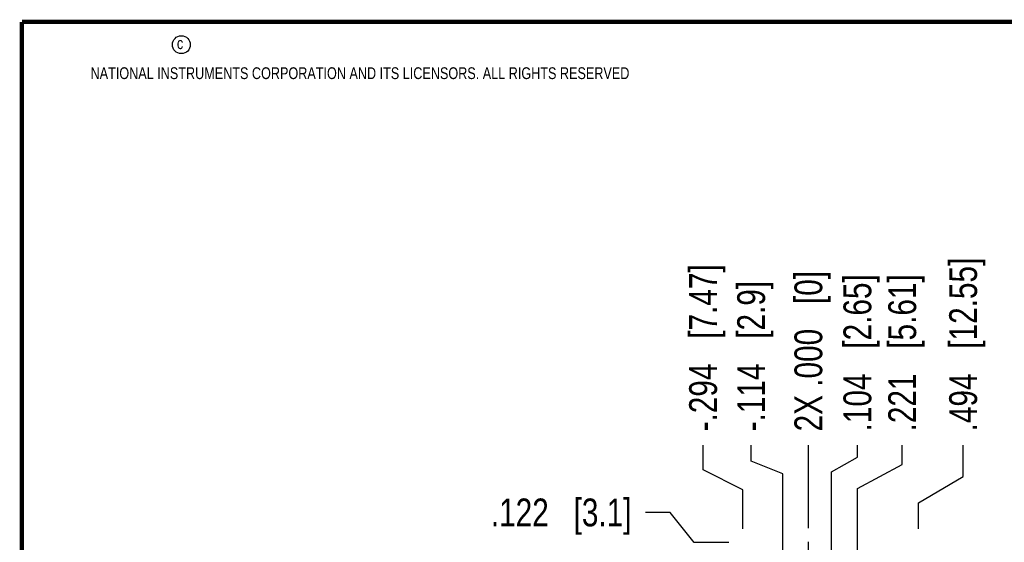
# Model space of a CAD drawing. Header units: inches. Extents: x 0.2 to 16.8, y 0.2 to 10.8.
# Tile 4 of 12: x 0.2 to 4.7, y 8.4 to 10.8. Entities that reach past the tile are written whole.
import ezdxf

# ---------------------------------------------------------------- set-up
doc = ezdxf.new("R2010")
doc.units = ezdxf.units.IN
doc.header["$LTSCALE"] = 0.935
doc.header["$MEASUREMENT"] = 0
doc.linetypes.add('CENTER', pattern=[0.6, 0.375, -0.075, 0.075, -0.075])
doc.layers.get('0').update_dxf_attribs({"linetype": 'CONTINUOUS'})
doc.layers.add('02___PRT_ALL_AXES', color=7, linetype='CONTINUOUS')
doc.layers.add('DIMENSIONS', color=7, linetype='CONTINUOUS')
doc.styles.get("Standard").update_dxf_attribs({"font": 'txt', "width": 0.8})
doc.dimstyles.new('DIMSTYLE_1', dxfattribs={"dimtxt": 0.125, "dimasz": 0.18, "dimexe": 0.18, "dimexo": 0.0625, "dimgap": 0.09, "dimtad": 0, "dimtih": 1, "dimtoh": 1, "dimdec": 3, "dimzin": 4, "dimdsep": 46, "dimtxsty": 'STANDARD', "dimblk": '_FILLED', "dimblk1": '_FILLED', "dimblk2": '_FILLED', "dimcen": 0.09, "dimadec": 0, "dimazin": 0, "dimtp": 0.01, "dimtm": 0.01, "dimtfac": 1, "dimtdec": 3, "dimtofl": 0, "dimtmove": 0, "dimatfit": 3, "dimldrblk": '_FILLED', "dimfxl": 1, "dimtolj": 1, "dimtzin": 4, "dimarcsym": 0})

# ---------------------------------------------------------------- blocks, each defined once
blk = doc.blocks.new('*D0')
at = {"layer": 'DIMENSIONS', "color": 2, "linetype": 'CONTINUOUS'}
for p, q in [((3.1605, 8.5541), (3.0499, 8.5541)), ((3.2687, 8.4183), (3.1605, 8.5541)), ((3.4249, 8.4183), (3.2687, 8.4183))]:
    blk.add_line(p, q, dxfattribs=at)
at = {"layer": 'DIMENSIONS', "color": 2, "linetype": 'CONTINUOUS', "insert": (2.9874, 8.6166), "char_height": 0.125, "width": 1.025, "attachment_point": 3, "line_spacing_factor": 0.9}
blk.add_mtext('.122{\\Ftxt.shx;\\W1.000000;\\H0.125000; }[3.1]', dxfattribs=at)
blk = doc.blocks.new('_FILLED')
at = {"color": 0, "linetype": 'BYBLOCK'}
blk.add_solid([(0, 0), (-1, 0.174), (-1, -0.174)], dxfattribs=at)
blk = doc.blocks.new('*D11')
at = {"layer": 'DIMENSIONS', "color": 2, "linetype": 'CONTINUOUS'}
for p, q in [((4.4764, 8.7151), (4.4764, 8.8558)), ((4.2754, 8.5978), (4.4764, 8.7151)), ((4.2754, 8.4808), (4.2754, 8.5978))]:
    blk.add_line(p, q, dxfattribs=at)
at = {"layer": 'DIMENSIONS', "color": 2, "linetype": 'CONTINUOUS', "insert": (4.4139, 8.9183), "char_height": 0.125, "width": 1.225, "attachment_point": 1, "rotation": 90, "line_spacing_factor": 0.9}
blk.add_mtext('.494{\\Ftxt.shx;\\W1.000000;\\H0.125000; }[12.55]', dxfattribs=at)
blk = doc.blocks.new('*D12')
at = {"layer": 'DIMENSIONS', "color": 2, "linetype": 'CONTINUOUS'}
blk.add_line((3.7814, 8.4839), (3.7814, 8.8558), dxfattribs=at)
at = {"layer": 'DIMENSIONS', "color": 2, "linetype": 'CONTINUOUS', "insert": (3.7189, 8.9183), "char_height": 0.125, "width": 1.125, "attachment_point": 1, "rotation": 90, "line_spacing_factor": 0.9}
blk.add_mtext('2X .000{\\Ftxt.shx;\\W1.000000;\\H0.125000; }[0]', dxfattribs=at)
blk = doc.blocks.new('*D13')
at = {"layer": 'DIMENSIONS', "color": 2, "linetype": 'CONTINUOUS'}
for p, q in [((3.3087, 8.7456), (3.3087, 8.8558)), ((3.4874, 8.6554), (3.3087, 8.7456)), ((3.4874, 8.4808), (3.4874, 8.6554))]:
    blk.add_line(p, q, dxfattribs=at)
at = {"layer": 'DIMENSIONS', "color": 2, "linetype": 'CONTINUOUS', "insert": (3.2462, 8.9183), "char_height": 0.125, "width": 1.225, "attachment_point": 1, "rotation": 90, "line_spacing_factor": 0.9}
blk.add_mtext('-.294{\\Ftxt.shx;\\W1.000000;\\H0.125000; }[7.47]', dxfattribs=at)
blk = doc.blocks.new('*D14')
at = {"layer": 'DIMENSIONS', "color": 2, "linetype": 'CONTINUOUS'}
for p, q in [((4.2029, 8.7692), (4.2029, 8.8558)), ((4.0024, 8.661), (4.2029, 8.7692)), ((4.0024, 6.6059), (4.0024, 8.661))]:
    blk.add_line(p, q, dxfattribs=at)
at = {"layer": 'DIMENSIONS', "color": 2, "linetype": 'CONTINUOUS', "insert": (4.1404, 8.9183), "char_height": 0.125, "width": 1.125, "attachment_point": 1, "rotation": 90, "line_spacing_factor": 0.9}
blk.add_mtext('.221{\\Ftxt.shx;\\W1.000000;\\H0.125000; }[5.61]', dxfattribs=at)
blk = doc.blocks.new('*D15')
at = {"layer": 'DIMENSIONS', "color": 2, "linetype": 'CONTINUOUS'}
for p, q in [((4.0015, 8.8022), (4.0015, 8.8558)), ((3.8857, 8.7361), (4.0015, 8.8022)), ((3.8857, 7.5206), (3.8857, 8.7361))]:
    blk.add_line(p, q, dxfattribs=at)
at = {"layer": 'DIMENSIONS', "color": 2, "linetype": 'CONTINUOUS', "insert": (3.939, 8.9183), "char_height": 0.125, "width": 1.125, "attachment_point": 1, "rotation": 90, "line_spacing_factor": 0.9}
blk.add_mtext('.104{\\Ftxt.shx;\\W1.000000;\\H0.125000; }[2.65]', dxfattribs=at)
blk = doc.blocks.new('*D16')
at = {"layer": 'DIMENSIONS', "color": 2, "linetype": 'CONTINUOUS'}
for p, q in [((3.5245, 8.7841), (3.5245, 8.8558)), ((3.6672, 8.7272), (3.5245, 8.7841)), ((3.6672, 7.4497), (3.6672, 8.7272))]:
    blk.add_line(p, q, dxfattribs=at)
at = {"layer": 'DIMENSIONS', "color": 2, "linetype": 'CONTINUOUS', "insert": (3.462, 8.9183), "char_height": 0.125, "width": 1.125, "attachment_point": 1, "rotation": 90, "line_spacing_factor": 0.9}
blk.add_mtext('-.114{\\Ftxt.shx;\\W1.000000;\\H0.125000; }[2.9]', dxfattribs=at)

msp = doc.modelspace()

# ---------------------------------------------------------------- linework, layer by layer
at = {"color": 7, "linetype": 'CONTINUOUS', "const_width": 0.02}
for points in [[(0.25, 10.7586), (0.25, 0.2586)], [(16.75, 10.7586), (0.25, 10.7586)]]:
    msp.add_lwpolyline(points, dxfattribs=at)
at = {"color": 2, "linetype": 'CONTINUOUS'}
msp.add_circle((0.9659, 10.6562), 0.0403, dxfattribs=at)
at = {"layer": '02___PRT_ALL_AXES', "color": 7, "linetype": 'CENTER'}
msp.add_line((3.7814, 8.2963), (3.7814, 8.4214), dxfattribs=at)

# ---------------------------------------------------------------- texts
at = {"color": 2, "linetype": 'CONTINUOUS', "char_height": 0.053, "attachment_point": 1, "line_spacing_factor": 0.9}
for s, insert, width in [('c', (0.946, 10.6893), 0.0424), ('NATIONAL INSTRUMENTS CORPORATION AND ITS LICENSORS. ALL RIGHTS RESERVED', (0.5583, 10.5546), 3.0104)]:
    msp.add_mtext(s, dxfattribs=dict(at, insert=insert, width=width))

# ---------------------------------------------------------------- dimensions: what is measured, and where the dimension line sits
at = {"layer": 'DIMENSIONS', "color": 2, "linetype": 'CONTINUOUS'}
for feature_location, offset, dtype, origin, text, picture, middle in [((3.4873995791, 8.4807700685), (-0.1786813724, 0.375), 0, (3.7813995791, 8.4182700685), '-<>', '*D13', (3.3087182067, 9.5307700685)), ((3.6672027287, 7.449658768), (-0.1426725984, 1.4061113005), 0, (3.7813995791, 7.387158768), '-<>', '*D16', (3.5245301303, 9.4807700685)), ((3.7813995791, 8.4838700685), (0, 0.3719), 1, (3.7813995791, 8.4213700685), '2X <>', '*D12', (3.7813995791, 9.4807700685))]:
    dim = msp.add_ordinate_dim(feature_location=feature_location, offset=offset, dtype=dtype, origin=origin, text=text, dimstyle='DIMSTYLE_1', dxfattribs=at)
    dim.commit()
    dim.dimension.update_dxf_attribs({"geometry": picture, "text_midpoint": middle})
for feature_location, offset, origin, picture, middle in [((4.2754, 8.4808), (0.201, 0.375), (3.7814, 8.4214), '*D11', (4.4764, 9.5308)), ((4.0023995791, 6.6058700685), (0.200461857, 2.2499), (3.7813995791, 6.5433700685), '*D14', (4.2028614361, 9.4807700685)), ((3.8857066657, 7.5205655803), (0.1157928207, 1.3352044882), (3.7813995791, 7.4580655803), '*D15', (4.0014994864, 9.4807700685)), ((3.4249, 8.4183), (-0.375, 0.1358), (3.6563, 8.2963), '*D0', (2.2249, 8.5541))]:
    dim = msp.add_ordinate_dim(feature_location=feature_location, offset=offset, dtype=0, origin=origin, dimstyle='DIMSTYLE_1', dxfattribs=at)
    dim.commit()
    dim.dimension.update_dxf_attribs({"geometry": picture, "text_midpoint": middle})

doc.saveas('drawing.dxf')
